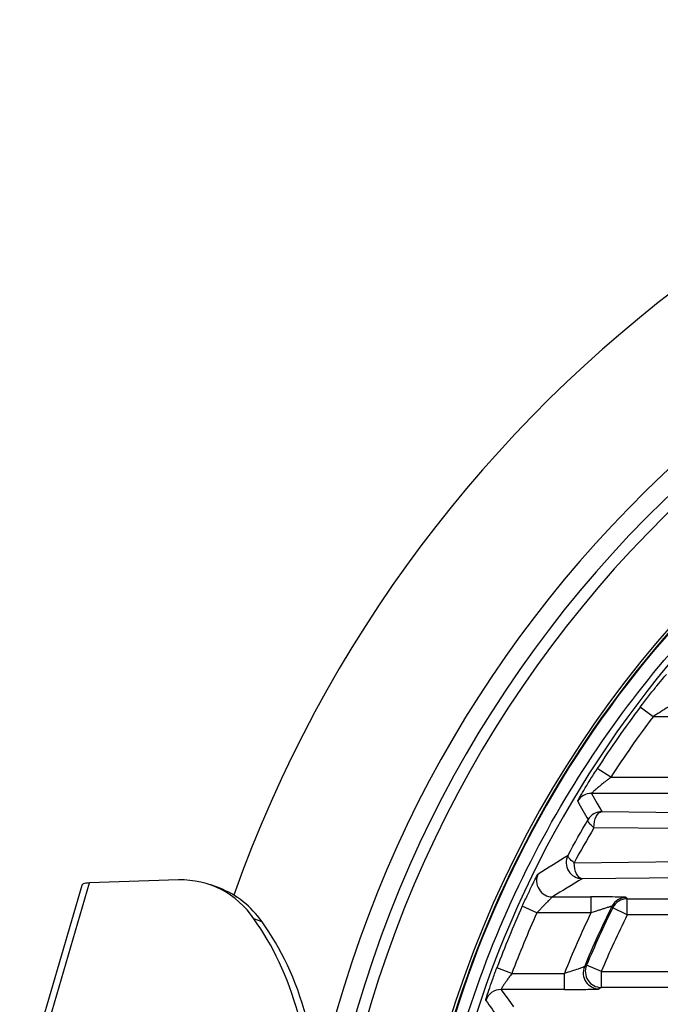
# Paper-space layout '_Superior' of a CAD drawing. Header units: millimetres. Extents: x -45.3 to 45.3, y -41 to 41.
# Tile 5 of 11: x -45.3 to -25.3, y 10.3 to 41. Entities that reach past the tile are written whole.
import ezdxf

# ---------------------------------------------------------------- set-up
doc = ezdxf.new("R2010")
doc.units = ezdxf.units.MM

psp = doc.layouts.new('_Superior')

# ---------------------------------------------------------------- linework, layer by layer
at = {"color": 7, "linetype": 'Continuous', "lineweight": 25}
for p, q in [((-25.565, 19.276), (-25.965, 19.577)), ((-23.625, 19.276), (-25.565, 19.276)), ((-26.884, 17.391), (-27.303, 17.662)), ((-26.884, 17.391), (-25.046, 17.391)), ((-25.046, 16.891), (-27.485, 16.891)), ((-27.158, 16.32), (-23.866, 16.286)), ((-24.116, 15.786), (-27.408, 15.82)), ((-28.022, 14.73), (-24.116, 14.769)), ((-40.358, 14.192), (-43.138, 14.1)), ((-23.866, 14.269), (-27.772, 14.23)), ((-43.376, 14.022), (-45.313, 7.376)), ((-45.075, 7.454), (-43.138, 14.1)), ((-39.092, 13.942), (-39.349, 14.036)), ((-28.695, 13.665), (-27.503, 13.665)), ((-27.503, 13.665), (-27.503, 13.165)), ((-26.371, 13.604), (-19.757, 13.604)), ((-26.371, 13.104), (-26.371, 13.604)), ((-29.186, 13.165), (-29.642, 13.371)), ((-26.371, 13.104), (-26.819, 13.326)), ((-37.756, 12.887), (-38.013, 12.981)), ((-27.503, 13.165), (-29.186, 13.165)), ((-19.757, 13.104), (-26.371, 13.104)), ((-29.966, 11.279), (-30.433, 11.456)), ((-27.176, 11.341), (-27.638, 11.533)), ((-29.966, 11.279), (-28.328, 11.279)), ((-28.328, 10.779), (-28.328, 11.279)), ((-27.176, 10.841), (-27.176, 11.341)), ((-27.176, 11.341), (-19.935, 11.341)), ((-28.328, 10.779), (-30.305, 10.779)), ((-19.935, 10.841), (-27.176, 10.841))]:
    psp.add_line(p, q, dxfattribs=at)
at = {"color": 7, "linetype": 'Continuous', "lineweight": 25, "flags": 128}
for points in [[(-27.485, 16.891), (-27.302, 16.571), (-27.158, 16.32)], [(-27.408, 15.82), (-27.403, 15.916), (-27.388, 16.009), (-27.365, 16.095), (-27.334, 16.17), (-27.296, 16.233), (-27.253, 16.279), (-27.207, 16.309), (-27.158, 16.32)], [(-27.408, 15.82), (-27.455, 15.858), (-27.497, 15.896), (-27.532, 15.933), (-27.559, 15.968), (-27.579, 15.999), (-27.591, 16.027), (-27.595, 16.051), (-27.59, 16.071)], [(-28.022, 14.73), (-28.07, 14.766), (-28.112, 14.801), (-28.148, 14.835), (-28.177, 14.867), (-28.198, 14.896), (-28.211, 14.923), (-28.217, 14.945), (-28.213, 14.964)], [(-27.772, 14.23), (-27.82, 14.241), (-27.866, 14.27), (-27.909, 14.317), (-27.947, 14.379), (-27.978, 14.454), (-28.002, 14.54), (-28.016, 14.633), (-28.022, 14.73)], [(-43.138, 14.1), (-43.199, 14.096), (-43.252, 14.089), (-43.296, 14.08), (-43.33, 14.067), (-43.355, 14.051), (-43.371, 14.032), (-43.376, 14.022)], [(-26.399, 13.648), (-26.383, 13.623), (-26.371, 13.604)], [(-26.819, 13.326), (-26.834, 13.351), (-26.846, 13.371)], [(-27.704, 11.488), (-27.667, 11.513), (-27.638, 11.533)], [(-30.305, 10.779), (-30.086, 10.475), (-29.913, 10.236)], [(-27.176, 10.841), (-27.213, 10.816), (-27.242, 10.797)]]:
    psp.add_lwpolyline(points, dxfattribs=at)
at = {"color": 7, "linetype": 'Continuous', "lineweight": 25}
for centre, radius, start, end in [((0, 0), 41, 23.3347, 160.4483), ((0, 0), 36.842, 15.906, 167.7046), ((0, 0), 36.242, 12.5896, 171.3503), ((0, 0), 35.876, 11.4793, 172.3037), ((0, 0), 33.376, 91.8915, 271.8915), ((0, 0), 32.649, 120.6803, 239.3197), ((0, 0), 33.296, 129.764, 230.236), ((0, 0), 33.278, 129.7898, 230.2102), ((0, 0), 32.518, 142.984, 147.102), ((0, 0), 32.018, 142.984, 147.102), ((-27.485, 16.391), 0.5, 90.0105, 149.1795), ((87.821, 81.359), 132.598, 209.21154, 209.49685), ((-27.158, 15.819), 0.5, 90.0107, 149.7688), ((-27.771, 14.73), 0.5, 152.0992, 269.9598), ((-40.276, 11.472), 2.721, 33.6897, 91.7089), ((-28.695, 14.165), 0.5, 153.766, 269.9616), ((-40.155, 11.221), 2.921, 34.7717, 68.6541), ((-26.398, 13.148), 0.5, 90.0116, 153.5126), ((-26.371, 13.104), 0.5, 90.0116, 153.5655), ((0, 0), 32.518, 155.7214, 159.3731), ((0, 0), 29.991, 153.5242, 157.4776), ((0, 0), 29.947, 153.5772, 157.3495), ((0, 0), 32.018, 155.7214, 159.3731), ((0, 0), 30.491, 154.4205, 158.2892), ((0, 0), 29.448, 153.5772, 157.3495), ((-27.242, 11.297), 0.5, 157.5123, 269.9653), ((-27.176, 11.341), 0.5, 157.3844, 269.9652), ((-30.305, 10.279), 0.5, 90.0137, 161.2492), ((60.684, 74.982), 111.942, 215.20923, 215.55399)]:
    psp.add_arc(centre, radius, start, end, dxfattribs=at)
for points, knots in [([(-16.569, -28.253), (-17.59, -27.667), (-18.611, -27.006), (-20.627, -25.525), (-21.622, -24.705), (-23.554, -22.899), (-24.491, -21.913), (-26.268, -19.776), (-27.109, -18.626), (-28.658, -16.174), (-29.365, -14.872), (-30.609, -12.141), (-31.146, -10.711), (-32.018, -7.759), (-32.354, -6.237), (-32.804, -3.143), (-32.918, -1.571), (-32.918, 1.571), (-32.804, 3.143), (-32.354, 6.237), (-32.018, 7.759), (-31.146, 10.711), (-30.609, 12.141), (-29.365, 14.872), (-28.658, 16.174), (-27.109, 18.626), (-26.268, 19.776), (-24.491, 21.913), (-23.554, 22.899), (-21.622, 24.705), (-20.627, 25.525), (-18.611, 27.006), (-17.59, 27.667), (-16.569, 28.253)], [0, 0, 0, 0, 0.0625, 0.0625, 0.125, 0.125, 0.1875, 0.1875, 0.25, 0.25, 0.3125, 0.3125, 0.375, 0.375, 0.4375, 0.4375, 0.5, 0.5, 0.5625, 0.5625, 0.625, 0.625, 0.6875, 0.6875, 0.75, 0.75, 0.8125, 0.8125, 0.875, 0.875, 0.9375, 0.9375, 1, 1, 1, 1]), ([(-25.965, 19.577), (-25.874, 19.697), (-25.784, 19.814), (-25.607, 20.041), (-25.521, 20.148), (-25.364, 20.34), (-25.293, 20.426), (-25.185, 20.551), (-25.15, 20.59), (-25.145, 20.593)], [0, 0, 0, 0, 0.25, 0.25, 0.5, 0.5, 0.75, 0.75, 1, 1, 1, 1]), ([(-24.758, 19.776), (-24.76, 19.775), (-24.764, 19.774), (-24.781, 19.765), (-24.806, 19.751), (-24.84, 19.731), (-24.893, 19.7), (-24.977, 19.65), (-25.125, 19.56), (-25.286, 19.459), (-25.445, 19.355), (-25.525, 19.303), (-25.565, 19.276)], [0, 0, 0, 0, 0.043981, 0.090223, 0.139712, 0.193254, 0.251487, 0.365011, 0.50118, 0.749661, 0.874096, 1, 1, 1, 1]), ([(-27.914, 16.647), (-27.914, 16.648), (-27.914, 16.65), (-27.908, 16.663), (-27.898, 16.682), (-27.884, 16.709), (-27.857, 16.758), (-27.808, 16.844), (-27.728, 16.979), (-27.634, 17.136), (-27.53, 17.305), (-27.419, 17.482), (-27.342, 17.602), (-27.303, 17.662)], [0, 0, 0, 0, 0.0499859, 0.0995142, 0.1490797, 0.1991759, 0.2502812, 0.3730901, 0.5001215, 0.6233106, 0.7502859, 0.8741833, 1, 1, 1, 1]), ([(-26.884, 17.391), (-26.912, 17.369), (-26.965, 17.327), (-27.041, 17.267), (-27.109, 17.212), (-27.169, 17.164), (-27.221, 17.121), (-27.288, 17.066), (-27.363, 17.002), (-27.433, 16.94), (-27.478, 16.9), (-27.483, 16.894), (-27.485, 16.891)], [0, 0, 0, 0, 0.104649, 0.200741, 0.288307, 0.367386, 0.438033, 0.500324, 0.648859, 0.778808, 0.894029, 1, 1, 1, 1]), ([(-29.642, 13.371), (-29.585, 13.497), (-29.528, 13.62), (-29.416, 13.858), (-29.363, 13.966), (-29.267, 14.159), (-29.226, 14.238), (-29.166, 14.352), (-29.148, 14.384), (-29.144, 14.386)], [0, 0, 0, 0, 0.25, 0.25, 0.5, 0.5, 0.75, 0.75, 1, 1, 1, 1]), ([(-28.695, 13.665), (-28.697, 13.664), (-28.701, 13.662), (-28.714, 13.651), (-28.734, 13.633), (-28.761, 13.608), (-28.794, 13.576), (-28.834, 13.536), (-28.885, 13.485), (-28.95, 13.418), (-29.027, 13.338), (-29.107, 13.251), (-29.16, 13.194), (-29.186, 13.165)], [0, 0, 0, 0, 0.059917, 0.122714, 0.189078, 0.259591, 0.334738, 0.414921, 0.500471, 0.615189, 0.749785, 0.874375, 1, 1, 1, 1]), ([(-26.399, 13.648), (-26.4, 13.65), (-26.433, 13.653), (-26.556, 13.657), (-26.642, 13.659), (-26.853, 13.662), (-26.971, 13.663), (-27.231, 13.665), (-27.365, 13.665), (-27.503, 13.665)], [0, 0, 0, 0, 0.25, 0.25, 0.5, 0.5, 0.75, 0.75, 1, 1, 1, 1]), ([(-26.846, 13.371), (-26.847, 13.371), (-26.849, 13.371), (-26.864, 13.368), (-26.888, 13.361), (-26.921, 13.351), (-26.965, 13.338), (-27.018, 13.322), (-27.087, 13.3), (-27.175, 13.272), (-27.272, 13.241), (-27.383, 13.204), (-27.457, 13.18), (-27.503, 13.165)], [0, 0, 0, 0, 0.061411, 0.1249947, 0.1915818, 0.2619009, 0.3365784, 0.4161458, 0.5010526, 0.6167449, 0.7499028, 0.8462276, 1, 1, 1, 1]), ([(-36.126, 6.222), (-36.134, 6.903), (-36.18, 7.568), (-36.35, 8.843), (-36.473, 9.453), (-36.954, 11.176), (-37.425, 12.176), (-38.013, 12.981)], [0, 0, 0, 0, 0.25, 0.25, 0.5, 0.5, 1, 1, 1, 1]), ([(-35.868, 6.128), (-35.877, 6.809), (-35.923, 7.474), (-36.093, 8.749), (-36.216, 9.359), (-36.697, 11.082), (-37.168, 12.082), (-37.756, 12.887)], [0, 0, 0, 0, 0.25, 0.25, 0.5, 0.5, 1, 1, 1, 1]), ([(-30.778, 10.44), (-30.78, 10.443), (-30.772, 10.473), (-30.739, 10.583), (-30.714, 10.663), (-30.65, 10.853), (-30.612, 10.965), (-30.527, 11.202), (-30.481, 11.329), (-30.433, 11.456)], [0, 0, 0, 0, 0.25, 0.25, 0.5, 0.5, 0.75, 0.75, 1, 1, 1, 1]), ([(-27.704, 11.488), (-27.709, 11.482), (-27.786, 11.454), (-28.02, 11.375), (-28.177, 11.325), (-28.328, 11.279)], [0, 0, 0, 0, 0.5, 0.5, 1, 1, 1, 1]), ([(-29.966, 11.279), (-29.982, 11.258), (-30.012, 11.217), (-30.055, 11.159), (-30.102, 11.093), (-30.152, 11.022), (-30.205, 10.944), (-30.25, 10.875), (-30.283, 10.822), (-30.303, 10.787), (-30.304, 10.782), (-30.305, 10.779)], [0, 0, 0, 0, 0.093738, 0.177614, 0.251655, 0.382873, 0.500868, 0.635637, 0.762528, 0.883303, 1, 1, 1, 1]), ([(-28.328, 10.779), (-28.056, 10.779), (-27.787, 10.781), (-27.483, 10.786), (-27.398, 10.788), (-27.279, 10.792), (-27.246, 10.794), (-27.242, 10.797)], [0, 0, 0, 0, 0.5, 0.5, 0.75, 0.75, 1, 1, 1, 1])]:
    psp.add_open_spline(points, degree=3, knots=knots, dxfattribs=at)
for points in [[(-28.213, 14.964), (-28.013, 15.338), (-27.805, 15.707), (-27.59, 16.071)], [(-27.408, 15.82), (-27.62, 15.461), (-27.825, 15.097), (-28.022, 14.73)], [(-29.144, 14.386), (-28.839, 14.579), (-28.529, 14.771), (-28.213, 14.964)], [(-27.772, 14.23), (-28.085, 14.042), (-28.392, 13.853), (-28.695, 13.665)]]:
    psp.add_open_spline(points, degree=3, dxfattribs=at)

doc.saveas('drawing.dxf')
